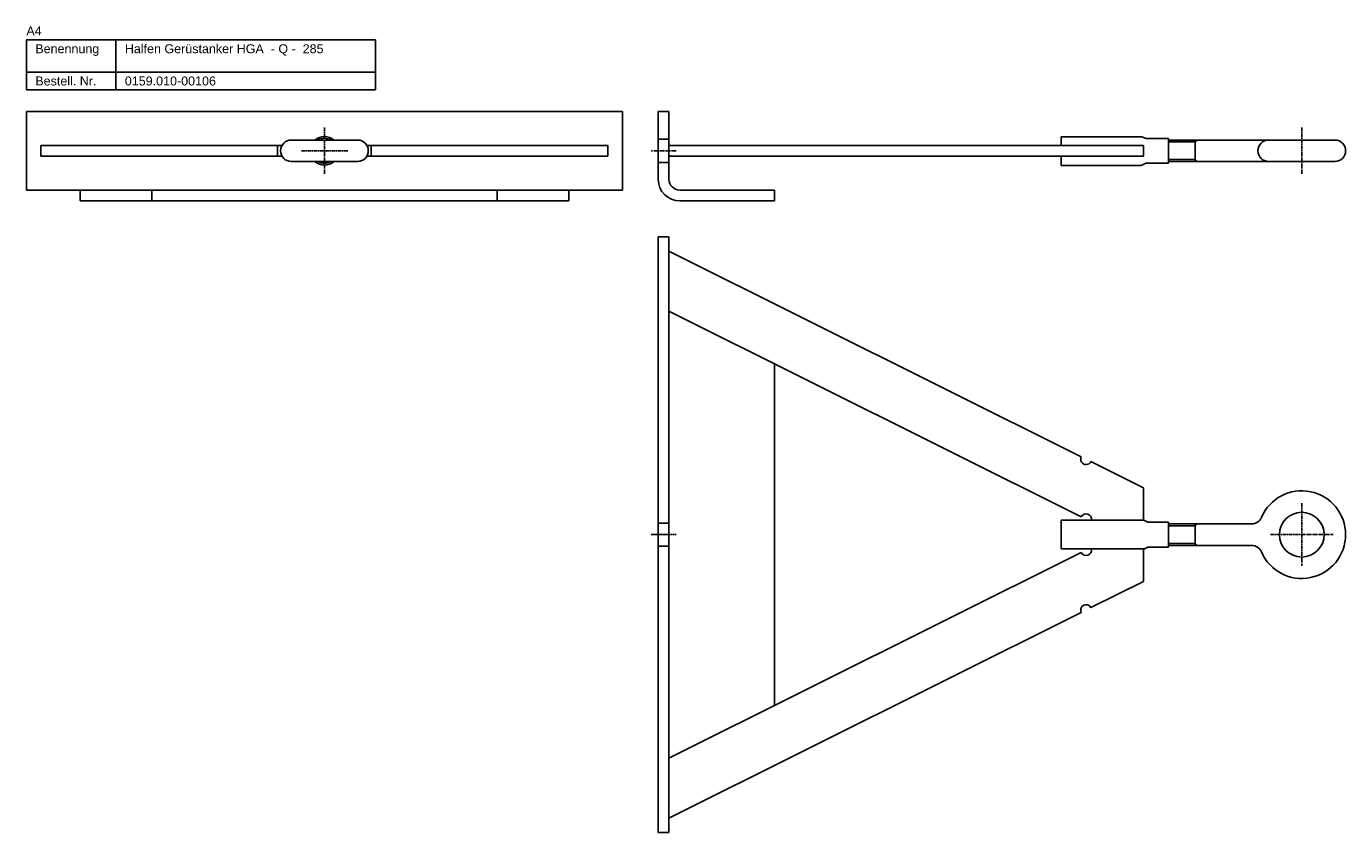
# Model space of a CAD drawing. Header units: inches. Extents: x 9 to 6602, y 8 to 536.
# Tile 5 of 8: x 3197 to 3934, y 85 to 536. Entities that reach past the tile are written whole.
import ezdxf

# ---------------------------------------------------------------- set-up
doc = ezdxf.new("R2010")
doc.units = ezdxf.units.IN
doc.header["$MEASUREMENT"] = 0
doc.linetypes.add('MITTE2', pattern=[1.125, 0.75, -0.125, 0.125, -0.125])
doc.linetypes.add('VERDECKT2', pattern=[0.1875, 0.125, -0.0625])
doc.layers.add('Halfen', color=2, linetype='Continuous')
doc.styles.add('ARIAL50', font='ARIAL.TTF', dxfattribs={"height": 5})

msp = doc.modelspace()

# ---------------------------------------------------------------- linework, layer by layer
at = {"layer": 'Halfen'}
for p, q in [((3197.15, 528.16), (3392.15, 528.16)), ((3197.15, 500.16), (3197.15, 528.16)), ((3247.15, 500.16), (3247.15, 528.16)), ((3392.15, 500.16), (3392.15, 528.16)), ((3197.15, 510.16), (3392.15, 510.16)), ((3197.15, 500.16), (3392.15, 500.16)), ((3197.15, 488.16), (3530.15, 488.16)), ((3197.15, 444.16), (3197.15, 488.16)), ((3530.15, 444.16), (3530.15, 488.16)), ((3550.15, 488.16), (3550.15, 450.16)), ((3550.15, 488.16), (3556.15, 488.16)), ((3556.15, 488.16), (3556.15, 450.16)), ((3382.15, 472.16), (3345.15, 472.16)), ((3775.15, 474.01), (3819.88, 474.01)), ((3775.15, 474.01), (3775.15, 469.16)), ((3820.22, 473.95), (3822.68, 473.07)), ((3823.02, 473.01), (3835.15, 473.01)), ((3835.15, 459.31), (3835.15, 473.01)), ((3835.15, 472.16), (3928.15, 472.16)), ((3339.95, 469.16), (3205.31, 469.16)), ((3205.31, 463.16), (3205.31, 469.16)), ((3337.47, 463.16), (3337.47, 469.16)), ((3521.99, 469.16), (3387.35, 469.16)), ((3389.84, 463.16), (3389.84, 469.16)), ((3521.99, 463.16), (3521.99, 469.16)), ((3556.15, 469.16), (3821.15, 469.16)), ((3821.15, 469.16), (3821.15, 463.16)), ((3339.95, 463.16), (3205.31, 463.16)), ((3382.15, 460.16), (3345.15, 460.16)), ((3521.99, 463.16), (3387.35, 463.16)), ((3556.15, 463.16), (3821.15, 463.16)), ((3775.15, 463.16), (3775.15, 458.01)), ((3775.15, 458.01), (3819.88, 458.01)), ((3820.32, 458.11), (3822.58, 459.21)), ((3823.02, 459.31), (3835.15, 459.31)), ((3835.15, 460.16), (3928.15, 460.16)), ((3530.15, 444.16), (3197.15, 444.16)), ((3227.15, 438.16), (3227.15, 444.16)), ((3267.15, 438.16), (3267.15, 444.16)), ((3460.15, 438.16), (3460.15, 444.16)), ((3500.15, 438.16), (3500.15, 444.16)), ((3562.15, 444.16), (3615.15, 444.16)), ((3615.15, 438.16), (3615.15, 444.16)), ((3500.15, 438.16), (3227.15, 438.16)), ((3562.15, 438.16), (3615.15, 438.16)), ((3550.15, 418.16), (3550.15, 85.16)), ((3556.15, 418.16), (3550.15, 418.16)), ((3556.15, 418.16), (3556.15, 85.16)), ((3786.47, 295.14), (3556.15, 410)), ((3786.47, 261.62), (3556.15, 376.48)), ((3615.15, 156.27), (3615.15, 347.05)), ((3821.15, 277.85), (3791.84, 292.47)), ((3821.15, 277.85), (3821.15, 259.66)), ((3775.15, 259.66), (3821.15, 259.66)), ((3775.15, 259.66), (3775.15, 243.66)), ((3792.09, 259.66), (3821.15, 259.66)), ((3821.81, 259.51), (3823.24, 258.81)), ((3823.89, 258.66), (3835.15, 258.66)), ((3835.15, 258.66), (3835.15, 244.66)), ((3881.61, 257.66), (3835.15, 257.66)), ((3775.15, 243.66), (3821.15, 243.66)), ((3792.09, 243.66), (3821.15, 243.66)), ((3821.15, 225.48), (3821.15, 243.66)), ((3821.81, 243.81), (3823.24, 244.51)), ((3823.89, 244.66), (3835.15, 244.66)), ((3881.61, 245.66), (3835.15, 245.66)), ((3786.47, 241.7), (3556.15, 126.85)), ((3821.15, 225.48), (3791.84, 210.86)), ((3786.47, 208.18), (3556.15, 93.32)), ((3550.15, 85.16), (3556.15, 85.16))]:
    msp.add_line(p, q, dxfattribs=at)
at = {"layer": 'Halfen', "color": 1, "linetype": 'MITTE2', "ltscale": 3}
for p, q in [((3363.65, 479.16), (3363.65, 453.17)), ((3909.65, 479.16), (3909.65, 453.16)), ((3376.65, 466.16), (3350.65, 466.16)), ((3560.15, 466.16), (3546.15, 466.16)), ((3909.65, 269.16), (3909.65, 234.16)), ((3892.15, 251.66), (3927.15, 251.66))]:
    msp.add_line(p, q, dxfattribs=at)
at = {"layer": 'Halfen', "color": 1, "linetype": 'VERDECKT2', "ltscale": 1.5}
for p, q in [((3550.15, 472.66), (3556.15, 472.66)), ((3550.15, 459.66), (3556.15, 459.66)), ((3550.15, 258.16), (3556.15, 258.16)), ((3550.15, 245.16), (3556.15, 245.16))]:
    msp.add_line(p, q, dxfattribs=at)
at = {"layer": 'Halfen', "color": 1}
for p, q in [((3850.15, 472.16), (3850.15, 460.16)), ((3850.15, 471.09), (3851.15, 472.16)), ((3850.15, 471.09), (3835.15, 471.09)), ((3850.15, 461.24), (3835.15, 461.24)), ((3850.15, 461.24), (3851.15, 460.16)), ((3850.15, 256.59), (3835.15, 256.59)), ((3850.15, 257.66), (3850.15, 245.66)), ((3850.15, 256.59), (3851.15, 257.66)), ((3850.15, 246.74), (3835.15, 246.74)), ((3850.15, 246.74), (3851.15, 245.66))]:
    msp.add_line(p, q, dxfattribs=at)
at = {"layer": 'Halfen', "color": 1, "linetype": 'MITTE2'}
msp.add_line((3560.15, 251.66), (3546.15, 251.66), dxfattribs=at)
at = {"layer": 'Halfen'}
msp.add_circle((3909.65, 251.66), 12.5, dxfattribs=at)
for centre, radius, start, end in [((3345.15, 466.16), 6, 90, 270), ((3363.65, 466.16), 8, 48.59038, 131.40962), ((3363.65, 466.16), 7, 58.99728, 121.00272), ((3382.15, 466.16), 6, 270, 90), ((3819.88, 473.01), 1, 70.25435, 90), ((3823.02, 474.01), 1, 250.25435, 270), ((3891.15, 466.16), 6, 90, 270), ((3928.15, 466.16), 6, 270, 90), ((3363.65, 466.16), 8, 228.59038, 311.40962), ((3363.65, 466.16), 7, 238.99728, 301.00272), ((3819.88, 459.01), 1, 270, 295.93155), ((3823.02, 458.31), 1, 90, 115.93155), ((3562.15, 450.16), 12, 180, 270), ((3562.15, 450.16), 6, 180, 270), ((3789.15, 293.81), 3, 153.49506, 333.49506), ((3909.65, 251.66), 24.5, 203.16888, 156.83112), ((3789.15, 260.28), 3, 348.08438, 153.49506), ((3821.15, 258.16), 1.5, 63.99577, 90), ((3823.89, 260.16), 1.5, 243.99577, 270), ((3881.61, 263.66), 6, 270, 336.83112), ((3789.15, 243.04), 3, 206.50494, 11.91562), ((3821.15, 245.16), 1.5, 270, 296.00423), ((3823.89, 243.16), 1.5, 90, 116.00423), ((3881.61, 239.66), 6, 23.16888, 90), ((3789.15, 209.52), 3, 26.50494, 206.50494)]:
    msp.add_arc(centre, radius, start, end, dxfattribs=at)

# ---------------------------------------------------------------- texts
at = {"layer": 'Halfen', "style": 'ARIAL50'}
for s, p in [('A4', (3197.15, 530.66)), ('Benennung', (3202.15, 520.66)), ('Halfen Gerüstanker HGA  - Q -  285', (3252.15, 520.66)), ('Bestell. Nr.', (3202.15, 502.66)), ('0159.010-00106', (3252.15, 502.66))]:
    msp.add_text(s, height=5, dxfattribs=at).set_placement(p)

doc.saveas('drawing.dxf')
